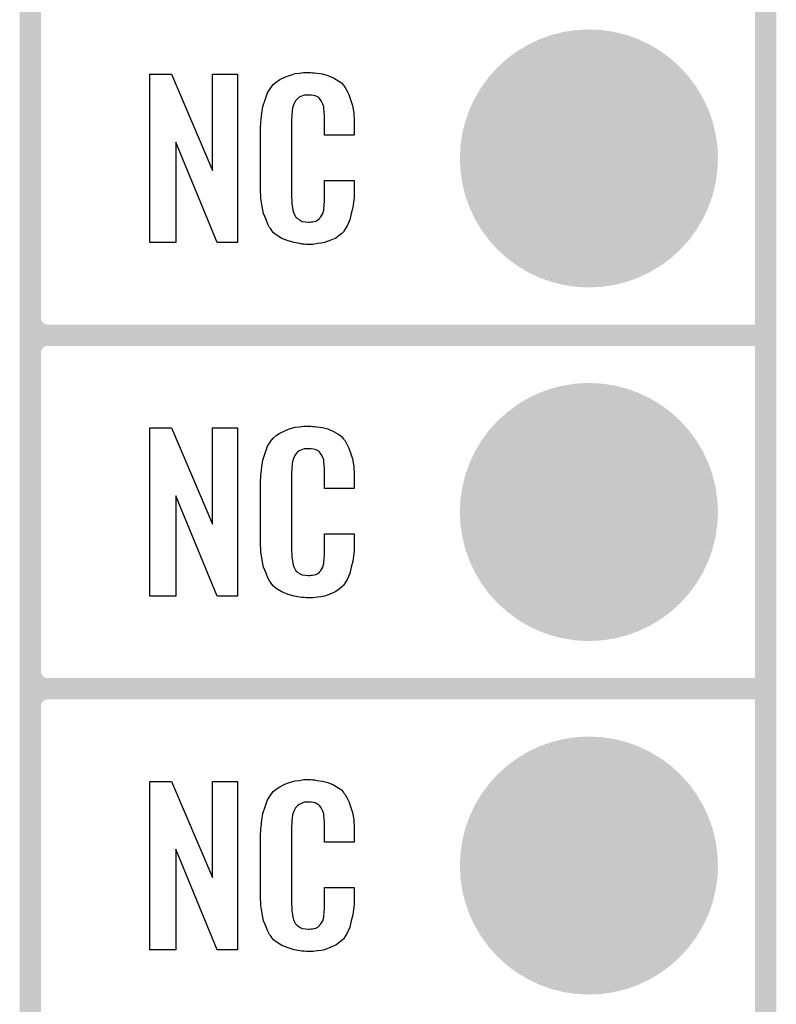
# Model space of a CAD drawing. Extents: x -0.07 to 0.95, y -0.15 to 2.1.
# Tile 7 of 16: x 0.74 to 0.95, y 0.16 to 0.44. Entities that reach past the tile are written whole.
import ezdxf

# ---------------------------------------------------------------- set-up
doc = ezdxf.new("R2010")
doc.units = 0
doc.layers.get('0').update_dxf_attribs({"linetype": 'CONTINUOUS'})
for name, color, linetype in [('gko', 6, 'CONTINUOUS'), ('gto', 2, 'CONTINUOUS'), ('gts', 1, 'CONTINUOUS')]:
    doc.layers.add(name, color=color, linetype=linetype)

# ---------------------------------------------------------------- blocks, each defined once
blk = doc.blocks.new('D12')
at = {"const_width": 0.003}
blk.add_lwpolyline([(-0.0015, 0, 1), (0.0015, 0, 1)], format="xyb", close=True, dxfattribs=at)
blk = doc.blocks.new('D44')
at = {"const_width": 0.0365}
blk.add_lwpolyline([(-0.01825, 0, 1), (0.01825, 0, 1)], format="xyb", close=True, dxfattribs=at)

msp = doc.modelspace()

# ---------------------------------------------------------------- linework, layer by layer
at = {"layer": 'gko', "color": 6, "const_width": 0.006}
msp.add_lwpolyline([(0.95, -0.05), (0.95, 2.01)], dxfattribs=at)
at = {"layer": 'gto', "color": 2, "const_width": 0.006}
for points in [[(0.742, -0.022), (0.742, 0.722)], [(0.742, 0.355), (0.742, 0.445)], [(0.742, 0.355), (0.742, 0.355)], [(0.742, 0.355), (0.742, 0.355)], [(0.747, 0.35), (0.747, 0.35)], [(0.747, 0.35), (0.747, 0.35)], [(0.747, 0.35), (0.747, 0.35)], [(0.747, 0.35), (0.747, 0.35)], [(0.747, 0.35), (0.95, 0.35)], [(0.747, 0.35), (0.95, 0.35)], [(0.742, 0.255), (0.742, 0.345)], [(0.742, 0.255), (0.742, 0.255)], [(0.742, 0.255), (0.742, 0.255)], [(0.747, 0.25), (0.747, 0.25)], [(0.747, 0.25), (0.747, 0.25)], [(0.747, 0.25), (0.747, 0.25)], [(0.747, 0.25), (0.747, 0.25)], [(0.747, 0.25), (0.95, 0.25)], [(0.747, 0.25), (0.95, 0.25)], [(0.742, 0.155), (0.742, 0.245)]]:
    msp.add_lwpolyline(points, dxfattribs=at)
at = {"layer": 'gto', "color": 2}
for points in [[(0.8006, 0.3762), (0.7949, 0.3762), (0.7832, 0.4046), (0.7832, 0.3762), (0.7758, 0.3762), (0.7758, 0.4238), (0.7819, 0.4238), (0.7935, 0.3966), (0.7935, 0.4238), (0.8006, 0.4238), (0.8006, 0.3762)], [(0.8218, 0.4242), (0.8224, 0.4242), (0.823, 0.4241), (0.8246, 0.4239), (0.8262, 0.4235), (0.8278, 0.4228), (0.8293, 0.4219), (0.83, 0.4214), (0.8306, 0.4207), (0.8307, 0.4205), (0.8311, 0.4201), (0.8315, 0.4192), (0.8321, 0.4181), (0.8326, 0.4167), (0.8331, 0.415), (0.8335, 0.4129), (0.8336, 0.4106), (0.8336, 0.4066), (0.8252, 0.4066), (0.8252, 0.4107), (0.8252, 0.4108), (0.8252, 0.4111), (0.8252, 0.4116), (0.8252, 0.4121), (0.8251, 0.4134), (0.825, 0.4141), (0.825, 0.4146), (0.825, 0.4147), (0.8249, 0.4149), (0.8247, 0.4154), (0.8243, 0.4163), (0.8238, 0.417), (0.8236, 0.4172), (0.8234, 0.4173), (0.823, 0.4175), (0.8226, 0.4177), (0.8221, 0.4178), (0.8214, 0.4179), (0.8203, 0.4179), (0.82, 0.4179), (0.8195, 0.4179), (0.8185, 0.4175), (0.818, 0.4173), (0.8176, 0.4169), (0.8174, 0.4167), (0.817, 0.4163), (0.8165, 0.4154), (0.8162, 0.4143), (0.8162, 0.4142), (0.8162, 0.4141), (0.8161, 0.4137), (0.8161, 0.4132), (0.816, 0.4127), (0.816, 0.4119), (0.8159, 0.4111), (0.8159, 0.4102), (0.8159, 0.3895), (0.8159, 0.3894), (0.8159, 0.3889), (0.816, 0.3882), (0.816, 0.3873), (0.8163, 0.3854), (0.8165, 0.3845), (0.8169, 0.3837), (0.817, 0.3836), (0.8171, 0.3834), (0.8174, 0.3832), (0.8177, 0.3829), (0.8183, 0.3825), (0.8189, 0.3822), (0.8198, 0.3821), (0.8207, 0.382), (0.8211, 0.382), (0.8214, 0.3821), (0.8218, 0.3821), (0.8228, 0.3823), (0.8233, 0.3826), (0.8237, 0.3829), (0.8238, 0.3829), (0.8238, 0.3831), (0.8242, 0.3835), (0.8247, 0.3844), (0.825, 0.3854), (0.825, 0.3855), (0.825, 0.3857), (0.825, 0.386), (0.8251, 0.3865), (0.8251, 0.387), (0.8252, 0.3878), (0.8252, 0.3886), (0.8252, 0.3895), (0.8252, 0.3938), (0.8336, 0.3938), (0.8336, 0.39), (0.8336, 0.3899), (0.8336, 0.3897), (0.8336, 0.3894), (0.8336, 0.3889), (0.8335, 0.3883), (0.8334, 0.3876), (0.8332, 0.3861), (0.8328, 0.3844), (0.8324, 0.3826), (0.8316, 0.3809), (0.8307, 0.3794), (0.8306, 0.3792), (0.8301, 0.3788), (0.8294, 0.3782), (0.8284, 0.3775), (0.827, 0.3769), (0.8252, 0.3762), (0.8243, 0.376), (0.8232, 0.3759), (0.822, 0.3757), (0.82, 0.3757), (0.8195, 0.3758), (0.8188, 0.3758), (0.8182, 0.3759), (0.8166, 0.3762), (0.8149, 0.3767), (0.8131, 0.3774), (0.8115, 0.3784), (0.8108, 0.379), (0.8102, 0.3797), (0.8102, 0.3798), (0.8101, 0.3799), (0.8099, 0.3802), (0.8097, 0.3805), (0.8092, 0.3814), (0.8087, 0.3827), (0.808, 0.3844), (0.8076, 0.3864), (0.8072, 0.3887), (0.8071, 0.3914), (0.8071, 0.4083), (0.8071, 0.4084), (0.8071, 0.4087), (0.8071, 0.4091), (0.8072, 0.4096), (0.8072, 0.4103), (0.8073, 0.411), (0.8075, 0.4128), (0.8078, 0.4147), (0.8084, 0.4166), (0.8091, 0.4186), (0.8102, 0.4203), (0.8102, 0.4203), (0.8103, 0.4204), (0.8107, 0.4209), (0.8115, 0.4216), (0.8126, 0.4223), (0.814, 0.423), (0.815, 0.4234), (0.8159, 0.4237), (0.8169, 0.424), (0.8181, 0.4241), (0.8193, 0.4243), (0.8213, 0.4243), (0.8218, 0.4242)], [(0.8006, 0.2762), (0.7949, 0.2762), (0.7832, 0.3046), (0.7832, 0.2762), (0.7758, 0.2762), (0.7758, 0.3238), (0.7819, 0.3238), (0.7935, 0.2966), (0.7935, 0.3238), (0.8006, 0.3238), (0.8006, 0.2762)], [(0.8218, 0.3242), (0.8224, 0.3242), (0.823, 0.3241), (0.8246, 0.3239), (0.8262, 0.3235), (0.8278, 0.3228), (0.8293, 0.3219), (0.83, 0.3214), (0.8306, 0.3207), (0.8307, 0.3205), (0.8311, 0.3201), (0.8315, 0.3192), (0.8321, 0.3181), (0.8326, 0.3167), (0.8331, 0.315), (0.8335, 0.3129), (0.8336, 0.3106), (0.8336, 0.3066), (0.8252, 0.3066), (0.8252, 0.3107), (0.8252, 0.3108), (0.8252, 0.3111), (0.8252, 0.3116), (0.8252, 0.3121), (0.8251, 0.3134), (0.825, 0.3141), (0.825, 0.3146), (0.825, 0.3147), (0.8249, 0.3149), (0.8247, 0.3154), (0.8243, 0.3163), (0.8238, 0.317), (0.8236, 0.3172), (0.8234, 0.3173), (0.823, 0.3175), (0.8226, 0.3177), (0.8221, 0.3178), (0.8214, 0.3179), (0.8203, 0.3179), (0.82, 0.3179), (0.8195, 0.3179), (0.8185, 0.3175), (0.818, 0.3173), (0.8176, 0.3169), (0.8174, 0.3167), (0.817, 0.3163), (0.8165, 0.3154), (0.8162, 0.3143), (0.8162, 0.3142), (0.8162, 0.3141), (0.8161, 0.3137), (0.8161, 0.3132), (0.816, 0.3127), (0.816, 0.3119), (0.8159, 0.3111), (0.8159, 0.3102), (0.8159, 0.2895), (0.8159, 0.2894), (0.8159, 0.2889), (0.816, 0.2882), (0.816, 0.2873), (0.8163, 0.2854), (0.8165, 0.2845), (0.8169, 0.2837), (0.817, 0.2836), (0.8171, 0.2834), (0.8174, 0.2832), (0.8177, 0.2829), (0.8183, 0.2825), (0.8189, 0.2822), (0.8198, 0.2821), (0.8207, 0.282), (0.8211, 0.282), (0.8214, 0.2821), (0.8218, 0.2821), (0.8228, 0.2823), (0.8233, 0.2826), (0.8237, 0.2829), (0.8238, 0.2829), (0.8238, 0.2831), (0.8242, 0.2835), (0.8247, 0.2844), (0.825, 0.2854), (0.825, 0.2855), (0.825, 0.2857), (0.825, 0.286), (0.8251, 0.2865), (0.8251, 0.287), (0.8252, 0.2878), (0.8252, 0.2886), (0.8252, 0.2895), (0.8252, 0.2938), (0.8336, 0.2938), (0.8336, 0.29), (0.8336, 0.2899), (0.8336, 0.2897), (0.8336, 0.2894), (0.8336, 0.2889), (0.8335, 0.2883), (0.8334, 0.2876), (0.8332, 0.2861), (0.8328, 0.2844), (0.8324, 0.2826), (0.8316, 0.2809), (0.8307, 0.2794), (0.8306, 0.2792), (0.8301, 0.2788), (0.8294, 0.2782), (0.8284, 0.2775), (0.827, 0.2769), (0.8252, 0.2762), (0.8243, 0.276), (0.8232, 0.2759), (0.822, 0.2757), (0.82, 0.2757), (0.8195, 0.2758), (0.8188, 0.2758), (0.8182, 0.2759), (0.8166, 0.2762), (0.8149, 0.2767), (0.8131, 0.2774), (0.8115, 0.2784), (0.8108, 0.279), (0.8102, 0.2797), (0.8102, 0.2798), (0.8101, 0.2799), (0.8099, 0.2802), (0.8097, 0.2805), (0.8092, 0.2814), (0.8087, 0.2827), (0.808, 0.2844), (0.8076, 0.2864), (0.8072, 0.2887), (0.8071, 0.2914), (0.8071, 0.3083), (0.8071, 0.3084), (0.8071, 0.3087), (0.8071, 0.3091), (0.8072, 0.3096), (0.8072, 0.3103), (0.8073, 0.311), (0.8075, 0.3128), (0.8078, 0.3147), (0.8084, 0.3166), (0.8091, 0.3186), (0.8102, 0.3203), (0.8102, 0.3203), (0.8103, 0.3204), (0.8107, 0.3209), (0.8115, 0.3216), (0.8126, 0.3223), (0.814, 0.323), (0.815, 0.3234), (0.8159, 0.3237), (0.8169, 0.324), (0.8181, 0.3241), (0.8193, 0.3243), (0.8213, 0.3243), (0.8218, 0.3242)], [(0.8006, 0.1762), (0.7949, 0.1762), (0.7832, 0.2046), (0.7832, 0.1762), (0.7758, 0.1762), (0.7758, 0.2238), (0.7819, 0.2238), (0.7935, 0.1966), (0.7935, 0.2238), (0.8006, 0.2238), (0.8006, 0.1762)], [(0.8218, 0.2242), (0.8224, 0.2242), (0.823, 0.2241), (0.8246, 0.2239), (0.8262, 0.2235), (0.8278, 0.2228), (0.8293, 0.2219), (0.83, 0.2214), (0.8306, 0.2207), (0.8307, 0.2205), (0.8311, 0.2201), (0.8315, 0.2192), (0.8321, 0.2181), (0.8326, 0.2167), (0.8331, 0.215), (0.8335, 0.2129), (0.8336, 0.2106), (0.8336, 0.2066), (0.8252, 0.2066), (0.8252, 0.2107), (0.8252, 0.2108), (0.8252, 0.2111), (0.8252, 0.2116), (0.8252, 0.2121), (0.8251, 0.2134), (0.825, 0.2141), (0.825, 0.2146), (0.825, 0.2147), (0.8249, 0.2149), (0.8247, 0.2154), (0.8243, 0.2163), (0.8238, 0.217), (0.8236, 0.2172), (0.8234, 0.2173), (0.823, 0.2175), (0.8226, 0.2177), (0.8221, 0.2178), (0.8214, 0.2179), (0.8203, 0.2179), (0.82, 0.2179), (0.8195, 0.2179), (0.8185, 0.2175), (0.818, 0.2173), (0.8176, 0.2169), (0.8174, 0.2167), (0.817, 0.2163), (0.8165, 0.2154), (0.8162, 0.2143), (0.8162, 0.2142), (0.8162, 0.2141), (0.8161, 0.2137), (0.8161, 0.2132), (0.816, 0.2127), (0.816, 0.2119), (0.8159, 0.2111), (0.8159, 0.2102), (0.8159, 0.1895), (0.8159, 0.1894), (0.8159, 0.1889), (0.816, 0.1882), (0.816, 0.1873), (0.8163, 0.1854), (0.8165, 0.1845), (0.8169, 0.1837), (0.817, 0.1836), (0.8171, 0.1834), (0.8174, 0.1832), (0.8177, 0.1829), (0.8183, 0.1825), (0.8189, 0.1822), (0.8198, 0.1821), (0.8207, 0.182), (0.8211, 0.182), (0.8214, 0.1821), (0.8218, 0.1821), (0.8228, 0.1823), (0.8233, 0.1826), (0.8237, 0.1829), (0.8238, 0.1829), (0.8238, 0.1831), (0.8242, 0.1835), (0.8247, 0.1844), (0.825, 0.1854), (0.825, 0.1855), (0.825, 0.1857), (0.825, 0.186), (0.8251, 0.1865), (0.8251, 0.187), (0.8252, 0.1878), (0.8252, 0.1886), (0.8252, 0.1895), (0.8252, 0.1938), (0.8336, 0.1938), (0.8336, 0.19), (0.8336, 0.1899), (0.8336, 0.1897), (0.8336, 0.1894), (0.8336, 0.1889), (0.8335, 0.1883), (0.8334, 0.1876), (0.8332, 0.1861), (0.8328, 0.1844), (0.8324, 0.1826), (0.8316, 0.1809), (0.8307, 0.1794), (0.8306, 0.1792), (0.8301, 0.1788), (0.8294, 0.1782), (0.8284, 0.1775), (0.827, 0.1769), (0.8252, 0.1762), (0.8243, 0.176), (0.8232, 0.1759), (0.822, 0.1757), (0.82, 0.1757), (0.8195, 0.1758), (0.8188, 0.1758), (0.8182, 0.1759), (0.8166, 0.1762), (0.8149, 0.1767), (0.8131, 0.1774), (0.8115, 0.1784), (0.8108, 0.179), (0.8102, 0.1797), (0.8102, 0.1798), (0.8101, 0.1799), (0.8099, 0.1802), (0.8097, 0.1805), (0.8092, 0.1814), (0.8087, 0.1827), (0.808, 0.1844), (0.8076, 0.1864), (0.8072, 0.1887), (0.8071, 0.1914), (0.8071, 0.2083), (0.8071, 0.2084), (0.8071, 0.2087), (0.8071, 0.2091), (0.8072, 0.2096), (0.8072, 0.2103), (0.8073, 0.211), (0.8075, 0.2128), (0.8078, 0.2147), (0.8084, 0.2166), (0.8091, 0.2186), (0.8102, 0.2203), (0.8102, 0.2203), (0.8103, 0.2204), (0.8107, 0.2209), (0.8115, 0.2216), (0.8126, 0.2223), (0.814, 0.223), (0.815, 0.2234), (0.8159, 0.2237), (0.8169, 0.224), (0.8181, 0.2241), (0.8193, 0.2243), (0.8213, 0.2243), (0.8218, 0.2242)]]:
    msp.add_lwpolyline(points, dxfattribs=at)
at = {"layer": 'gto', "color": 2, "const_width": 0.006}
for points in [[(0.742, 0.355, 0.414214), (0.747, 0.35)], [(0.747, 0.35, 0.414214), (0.742, 0.345)], [(0.747, 0.35, 0.414214), (0.742, 0.345)], [(0.742, 0.255, 0.414214), (0.747, 0.25)], [(0.747, 0.25, 0.414214), (0.742, 0.245)], [(0.747, 0.25, 0.414214), (0.742, 0.245)]]:
    msp.add_lwpolyline(points, format="xyb", dxfattribs=at)

# ---------------------------------------------------------------- block references
at = {"layer": 'gto'}
for p in [(0.742, 0.355), (0.742, 0.355), (0.742, 0.355), (0.742, 0.355), (0.747, 0.35), (0.747, 0.35), (0.747, 0.35), (0.747, 0.35), (0.747, 0.35), (0.747, 0.35), (0.747, 0.35), (0.747, 0.35), (0.747, 0.35), (0.95, 0.35), (0.95, 0.35), (0.742, 0.345), (0.742, 0.345), (0.742, 0.345), (0.742, 0.255), (0.742, 0.255), (0.742, 0.255), (0.742, 0.255), (0.747, 0.25), (0.747, 0.25), (0.747, 0.25), (0.747, 0.25), (0.747, 0.25), (0.747, 0.25), (0.747, 0.25), (0.747, 0.25), (0.747, 0.25), (0.95, 0.25), (0.95, 0.25), (0.742, 0.245), (0.742, 0.245), (0.742, 0.245)]:
    msp.add_blockref('D12', p, dxfattribs=at)
at = {"layer": 'gts'}
for p in [(0.9, 0.4), (0.9, 0.3), (0.9, 0.2)]:
    msp.add_blockref('D44', p, dxfattribs=at)

doc.saveas('drawing.dxf')
